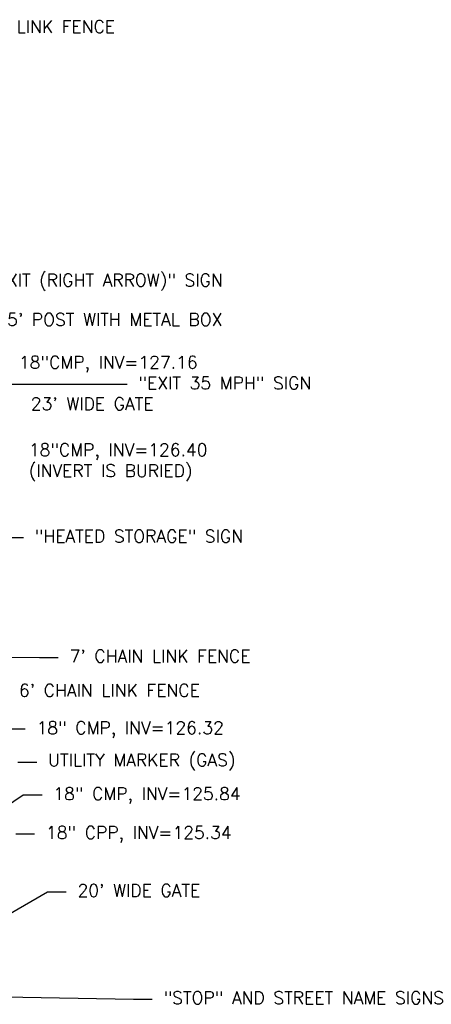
# Model space of a CAD drawing. Header units: feet. Extents: x 351431 to 355879, y 310968 to 329728.
# Tile 111 of 254: x 353679 to 353843, y 320382 to 320774. Entities that reach past the tile are written whole.
import ezdxf

# ---------------------------------------------------------------- set-up
doc = ezdxf.new("R2010")
doc.units = ezdxf.units.FT
doc.header["$MEASUREMENT"] = 0
for name, color, linetype in [('ETFS', 6, 'Continuous'), ('ETIF', 4, 'Continuous'), ('ETIS', 2, 'Continuous'), ('ETU_Marker', 30, 'Continuous'), ('ETUD', 4, 'Continuous'), ('ETUE', 2, 'Continuous')]:
    doc.layers.add(name, color=color, linetype=linetype)
doc.styles.add('ANNO-TOPO', font='simplex.shx')

msp = doc.modelspace()

# ---------------------------------------------------------------- linework, layer by layer
at = {"layer": 'ETFS', "linetype": 'ByBlock', "lineweight": -2}
for p, q in [((353675.59, 320628.58), (353722.15, 320628.58)), ((353724.65, 320383.94), (353732.15, 320383.94))]:
    msp.add_line(p, q, dxfattribs=at)
msp.add_lwpolyline([(353592.29, 320386.31), (353724.65, 320383.94)], dxfattribs=at)
at = {"layer": 'ETIF', "linetype": 'ByBlock', "lineweight": -2}
for p, q in [((353687.25, 320519.9), (353694.75, 320519.9)), ((353690.4, 320426.67), (353697.9, 320426.67))]:
    msp.add_line(p, q, dxfattribs=at)
for points in [[(353597.46, 320520.24), (353687.25, 320519.9)], [(353633.74, 320393.87), (353690.4, 320426.67)]]:
    msp.add_lwpolyline(points, dxfattribs=at)
at = {"layer": 'ETIS', "linetype": 'ByBlock', "lineweight": -2}
msp.add_line((353673.37, 320567.62), (353680.87, 320567.62), dxfattribs=at)
at = {"layer": 'ETU_Marker', "linetype": 'ByBlock', "lineweight": -2}
msp.add_line((353678.7, 320478.25), (353686.2, 320478.25), dxfattribs=at)
at = {"layer": 'ETUD', "linetype": 'ByBlock', "lineweight": -2}
for p, q in [((353674.08, 320491.42), (353681.58, 320491.42)), ((353680.77, 320465.18), (353688.27, 320465.18)), ((353677.84, 320449.7), (353685.34, 320449.7))]:
    msp.add_line(p, q, dxfattribs=at)
msp.add_lwpolyline([(353595.63, 320407.52), (353680.77, 320465.18)], dxfattribs=at)

# ---------------------------------------------------------------- texts
at = {"layer": 'ETFS', "char_height": 5, "attachment_point": 1, "style": 'ANNO-TOPO'}
for s, insert in [('"EXIT (RIGHT ARROW)" SIGN', (353666.77, 320672.53)), ('"EXIT 35 MPH" SIGN', (353726.65, 320631.58)), ('"STOP" AND STREET NAME SIGNS', (353736.65, 320386.94))]:
    msp.add_mtext(s, dxfattribs=dict(at, insert=insert))
at = {"layer": 'ETIF', "char_height": 5, "attachment_point": 1, "style": 'ANNO-TOPO'}
for s, insert in [("7' CHAIN LINK FENCE", (353645.35, 320773.4)), ("23' WIDE GATE", (353683.79, 320623.33)), ("7' CHAIN LINK FENCE", (353699.25, 320522.9)), ("6' CHAIN LINK FENCE", (353679.08, 320509.29)), ("20' WIDE GATE", (353702.4, 320429.67))]:
    msp.add_mtext(s, dxfattribs=dict(at, insert=insert))
at = {"layer": 'ETIS', "insert": (353685.37, 320570.62), "char_height": 5, "attachment_point": 1, "style": 'ANNO-TOPO'}
msp.add_mtext('"HEATED STORAGE" SIGN', dxfattribs=at)
at = {"layer": 'ETU_Marker', "insert": (353690.7, 320481.58), "char_height": 5, "attachment_point": 1, "style": 'ANNO-TOPO'}
msp.add_mtext('UTILITY MARKER (GAS)', dxfattribs=at)
at = {"layer": 'ETUD', "char_height": 5, "attachment_point": 1, "style": 'ANNO-TOPO'}
for s, insert in [('18"CMP, INV=127.16', (353679.07, 320639.82)), ('18"CMP, INV=126.40\\P(INVERT IS BURIED)', (353683, 320605.02)), ('18" CMP, INV=126.32', (353686.08, 320494.39)), ('18" CMP, INV=125.84', (353692.77, 320468.16)), ('18" CPP, INV=125.34', (353689.84, 320452.68))]:
    msp.add_mtext(s, dxfattribs=dict(at, insert=insert))
at = {"layer": 'ETUE', "insert": (353674.36, 320656.83), "char_height": 5, "attachment_point": 1, "style": 'ANNO-TOPO'}
msp.add_mtext("5' POST WITH METAL BOX", dxfattribs=at)

doc.saveas('drawing.dxf')
